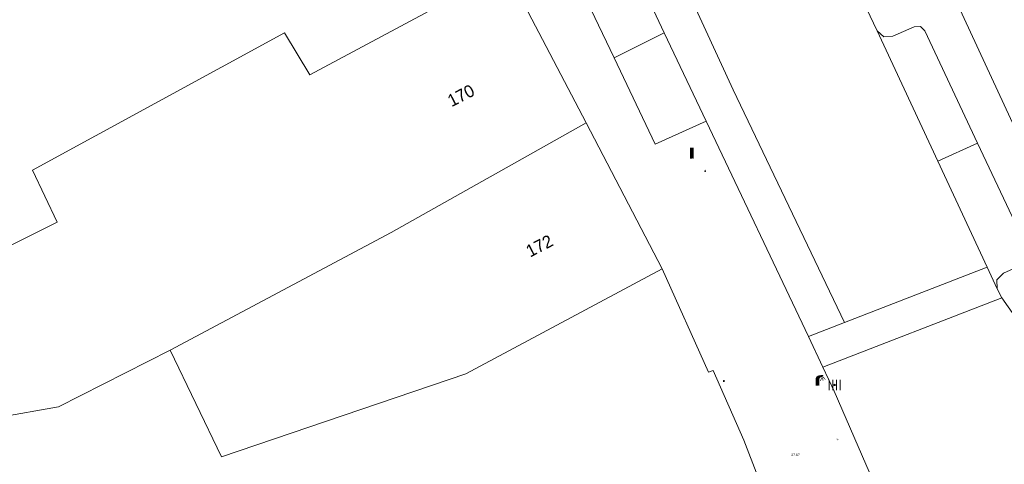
# Model space of a CAD drawing. Header units: metres. Extents: x 197457 to 198138, y 353986 to 354984.
# Tile 53 of 217: x 197853 to 197893, y 354030 to 354048. Entities that reach past the tile are written whole.
import ezdxf
from ezdxf.enums import TextEntityAlignment as Align

# ---------------------------------------------------------------- set-up
doc = ezdxf.new("R2010")
doc.units = ezdxf.units.M
doc.header["$MEASUREMENT"] = 0
for name, color, linetype, lineweight, true_color in [('afsluitpaal', 7, 'Continuous', 0, 0xde7233), ('elektrakast', 7, 'Continuous', 0, 0x104b6e), ('gasput', 7, 'Continuous', 0, 0x104b6e), ('kolk', 7, 'Continuous', 0, 0x104b6e), ('lichtmast', 7, 'Continuous', 0, 0x104b6e), ('verkeersbordpaal', 7, 'Continuous', 0, 0x104b6e)]:
    doc.layers.add(name, color=color, linetype=linetype, lineweight=lineweight, true_color=true_color)
for name, color, linetype, lineweight in [('Grens beheer openbare ruimte wegbeheer', 253, 'Continuous', 0), ('grens individueel parkeervak', 7, 'Continuous', 0), ('Grens maaiveld', 253, 'Continuous', 0), ('hoofdgebouw', 1, 'Continuous', 0), ('Hoogtepunt', 7, 'Continuous', 0), ('huisnummerreeks BGT', 7, 'Continuous', 0), ('kant verharding', 7, 'Continuous', 0), ('tussenmuur', 1, 'Continuous', 13)]:
    doc.layers.add(name, color=color, linetype=linetype, lineweight=lineweight)
doc.styles.add('Style-WORKING', font='WORKING.shx')

# ---------------------------------------------------------------- blocks, each defined once
blk = doc.blocks.new('afsluitpaal')
at = {"layer": 'afsluitpaal', "linetype": 'Continuous', "lineweight": 0, "true_color": 0xbd2877}
blk.add_hatch(color=232, dxfattribs=at).paths.add_polyline_path([(0.15, 0.65, 1), (-0.15, 0.65), (-0.15, 0.05), (-0.3, 0.05), (-0.3, -0.1), (0, -0.1, -0.414214), (-0.1, 0, -1), (0.1, 0, -0.414214), (0, -0.1), (0.3, -0.1), (0.3, 0.05), (0.15, 0.05)])
at = {"layer": 'afsluitpaal', "linetype": 'Continuous', "lineweight": 0, "true_color": 0x681648}
blk.add_hatch(color=219, dxfattribs=at).paths.add_polyline_path([(0.1, 0, 1), (-0.1, 0, 1)])
blk = doc.blocks.new('kolk')
at = {"layer": 'kolk', "linetype": 'Continuous', "lineweight": 0, "true_color": 0xbd2877}
for points in [[(-0.489, -0.425), (-0.489, 0), (-0.489, 0.425), (-0.404, 0.425), (-0.404, 0), (-0.404, -0.425)], [(-0.191, -0.425), (-0.191, 0), (-0.191, 0.425), (-0.106, 0.425), (-0.106, 0), (-0.106, -0.425)], [(0.106, -0.425), (0.106, 0), (0.106, 0.425), (0.191, 0.425), (0.191, 0), (0.191, -0.425)], [(0.404, -0.425), (0.404, 0), (0.404, 0.425), (0.489, 0.425), (0.489, 0), (0.489, -0.425)]]:
    blk.add_hatch(color=232, dxfattribs=at).paths.add_polyline_path(points)
at = {"layer": 'kolk', "linetype": 'Continuous', "lineweight": 0, "true_color": 0x681648}
blk.add_hatch(color=219, dxfattribs=at).paths.add_polyline_path([(0.1, 0, 1), (-0.1, 0, 1)])
blk = doc.blocks.new('gasput')
at = {"layer": 'gasput', "linetype": 'Continuous', "lineweight": 0, "true_color": 0xbd2877}
h = blk.add_hatch(color=232, dxfattribs=at)
edge = h.paths.add_edge_path()
edge.add_spline(control_points=[(0.44, 0), (0.44, 0.04), (0.43, 0.09), (0.36, 0.2), (0.28, 0.26), (0.09, 0.32), (-0.02, 0.33), (-0.22, 0.29), (-0.31, 0.24), (-0.42, 0.12), (-0.44, 0.06), (-0.44, -0.06), (-0.42, -0.12), (-0.33, -0.22), (-0.28, -0.26), (-0.1, -0.33), (0.04, -0.33), (0.27, -0.27), (0.37, -0.2), (0.43, -0.08), (0.44, -0.04), (0.44, 0)], knot_values=[0, 0, 0, 0, 0.060484, 0.060484, 0.178041, 0.178041, 0.295599, 0.295599, 0.413157, 0.413157, 0.498623, 0.498623, 0.584089, 0.584089, 0.669555, 0.669555, 0.808438, 0.808438, 0.94732, 0.94732, 1, 1, 1, 1], degree=3, periodic=0)
edge = h.paths.add_edge_path(flags=16)
edge.add_ellipse((0, 0), major_axis=(0.392, 0), ratio=0.689655, start_angle=0, end_angle=360)
blk.add_hatch(color=232, dxfattribs=at).paths.add_polyline_path([(0.18, -0.03), (0.09, -0.03, -0.169861), (0.05, -0.08), (0.05, -0.09), (0.11, -0.09, -1), (-0.07, -0.09), (-0.07, -0.07, -0.182676), (-0.1, 0, -0.182676), (-0.07, 0.07), (-0.07, 0.09, -1), (0.11, 0.09), (0.18, 0.09, 1), (-0.14, 0.09), (-0.14, -0.09, 1), (0.18, -0.09)])
at = {"layer": 'gasput', "linetype": 'Continuous', "lineweight": 0, "true_color": 0x681648}
blk.add_hatch(color=219, dxfattribs=at).paths.add_polyline_path([(-0.1, 0, 1), (0.1, 0, 1)])
blk = doc.blocks.new('kast_1')
at = {"layer": 'elektrakast', "linetype": 'Continuous', "lineweight": 0, "true_color": 0xbd2877}
h = blk.add_hatch(color=232, dxfattribs=at)
edge = h.paths.add_edge_path()
edge.add_arc((0, 0), 0.1, 0, 360)
edge.add_line((0, -0.1), (0.34, -0.1))
edge.add_line((0.34, -0.1), (0.34, 0.47))
edge.add_line((0.34, 0.47), (-0.34, 0.47))
edge.add_line((-0.34, 0.47), (-0.34, -0.1))
edge.add_line((-0.34, -0.1), (0, -0.1))
edge = h.paths.add_edge_path(flags=16)
edge.add_arc((-0.2, 0.31), 0.0607, 0, 360)
at = {"layer": 'elektrakast', "linetype": 'Continuous', "lineweight": 0, "true_color": 0x681648}
blk.add_hatch(color=219, dxfattribs=at).paths.add_polyline_path([(-0.1, 0, 1), (0.1, 0, 1)])
at = {"layer": 'elektrakast', "color": 232, "linetype": 'Continuous', "lineweight": 0, "true_color": 0xbd2877, "extrusion": (0, 0, -1)}
blk.add_solid([(-0.34, 0.65), (0.34, 0.65), (-0.34, 0.55), (0.34, 0.55)], dxfattribs=at)
blk = doc.blocks.new('lichtmast')
at = {"layer": 'lichtmast', "linetype": 'Continuous', "lineweight": 0, "true_color": 0xbd2877}
for points in [[(0.15, 0.419, -0.344151), (0.301, 0.613), (0.428, 0.645, 0.960861), (0.398, 0.791), (0.101, 0.742, 0.366629), (-0.15, 0.446), (-0.15, -0.1), (0, -0.1, -0.414214), (-0.1, 0, -1), (0.1, 0, -0.414214), (0, -0.1), (0.15, -0.1)], [(0.351, 0.55, 1), (0.303, 0.564), (0.234, 0.323, 1), (0.283, 0.31)], [(0.424, 0.581, 1), (0.376, 0.569), (0.436, 0.326, 1), (0.485, 0.339)], [(0.489, 0.61, 1), (0.453, 0.575), (0.626, 0.396, 1), (0.662, 0.43)]]:
    blk.add_hatch(color=232, dxfattribs=at).paths.add_polyline_path(points)
at = {"layer": 'lichtmast', "linetype": 'Continuous', "lineweight": 0, "true_color": 0x681648}
blk.add_hatch(color=219, dxfattribs=at).paths.add_polyline_path([(-0.1, 0, 1), (0.1, 0, 1)])
blk = doc.blocks.new('paal')
at = {"layer": 'verkeersbordpaal', "linetype": 'Continuous', "lineweight": 0, "true_color": 0xbd2877}
blk.add_hatch(color=232, dxfattribs=at).paths.add_polyline_path([(0.15, 0.8), (-0.15, 0.8), (-0.15, -0.1), (0, -0.1, -0.414214), (-0.1, 0, -1), (0.1, 0, -0.414214), (0, -0.1), (0.15, -0.1)])
at = {"layer": 'verkeersbordpaal', "linetype": 'Continuous', "lineweight": 0, "true_color": 0x681648}
blk.add_hatch(color=219, dxfattribs=at).paths.add_polyline_path([(-0.1, 0, 1), (0.1, 0, 1)])

msp = doc.modelspace()

# ---------------------------------------------------------------- linework, layer by layer
at = {"layer": 'Grens beheer openbare ruimte wegbeheer', "linetype": 'Continuous', "lineweight": 0}
msp.add_line((197892.677, 354036.603), (197885.406, 354033.783), dxfattribs=at)
at = {"layer": 'grens individueel parkeervak', "linetype": 'Continuous', "lineweight": 0}
for p, q in [((197878.945, 354047.387), (197876.907, 354046.364)), ((197880.654, 354043.787), (197878.945, 354047.387)), ((197890.075, 354042.161), (197887.609, 354047.464)), ((197891.698, 354042.899), (197890.075, 354042.161)), ((197892.083, 354037.843), (197890.075, 354042.161)), ((197892.492, 354036.963), (197892.083, 354037.843))]:
    msp.add_line(p, q, dxfattribs=at)
at = {"layer": 'grens individueel parkeervak', "linetype": 'Continuous', "lineweight": 0, "flags": 128}
for points in [[(197876.907, 354046.364), (197874.851, 354050.678), (197873.99, 354052.734), (197876.007, 354053.817)], [(197878.945, 354047.387), (197877.009, 354051.523), (197876.389, 354052.918), (197876.007, 354053.817)], [(197891.698, 354042.899), (197889.549, 354047.464), (197889.37, 354047.635), (197889.123, 354047.623), (197888.252, 354047.247), (197887.886, 354047.223), (197887.609, 354047.464)], [(197880.654, 354043.787), (197878.579, 354042.855), (197876.907, 354046.364)], [(197891.698, 354042.899), (197893.808, 354038.417), (197893.785, 354038.179), (197893.633, 354037.993)], [(197893.633, 354037.993), (197892.747, 354037.605), (197892.485, 354037.338), (197892.492, 354036.963)]]:
    msp.add_lwpolyline(points, dxfattribs=at)
at = {"layer": 'Grens maaiveld', "linetype": 'Continuous', "lineweight": 0, "flags": 128}
msp.add_lwpolyline([(197875.406, 354061.198), (197876.102, 354058.179), (197877.225, 354054.966), (197878.735, 354051.637), (197881.754, 354045.056), (197886.286, 354035.591)], dxfattribs=at)
at = {"layer": 'hoofdgebouw', "linetype": 'Continuous', "lineweight": 0}
for p, q in [((197872.23, 354049.8), (197864.527, 354045.675)), ((197875.773, 354043.714), (197872.519, 354049.955)), ((197878.869, 354037.776), (197875.773, 354043.714)), ((197870.883, 354033.514), (197878.869, 354037.776)), ((197854.306, 354032.172), (197858.854, 354034.473)), ((197854.306, 354032.172), (197850.321, 354031.454))]:
    msp.add_line(p, q, dxfattribs=at)
at = {"layer": 'hoofdgebouw', "linetype": 'Continuous', "lineweight": 0, "flags": 128}
for points in [[(197821.038, 354032.068), (197851.261, 354040.054), (197852.022, 354038.564), (197854.256, 354039.68), (197853.248, 354041.801), (197863.505, 354047.377), (197864.527, 354045.675)], [(197858.854, 354034.473), (197860.933, 354030.132), (197870.883, 354033.514)]]:
    msp.add_lwpolyline(points, dxfattribs=at)
at = {"layer": 'kant verharding', "linetype": 'Continuous', "lineweight": 0}
for p, q in [((197887.609, 354047.464), (197887.175, 354048.376)), ((197884.824, 354035.023), (197880.654, 354043.787)), ((197886.286, 354035.591), (197892.083, 354037.843)), ((197892.677, 354036.603), (197892.492, 354036.963)), ((197884.824, 354035.023), (197886.286, 354035.591)), ((197885.406, 354033.783), (197884.824, 354035.023)), ((197885.867, 354032.798), (197885.406, 354033.783))]:
    msp.add_line(p, q, dxfattribs=at)
at = {"layer": 'kant verharding', "linetype": 'Continuous', "lineweight": 0, "flags": 128}
for points in [[(197898.709, 354039.714), (197893.626, 354042.613), (197888.672, 354053.333)], [(197882.182, 354030.81), (197880.942, 354033.65), (197880.753, 354033.574), (197878.869, 354037.776)], [(197892.677, 354036.603), (197893.195, 354035.866), (197893.881, 354035.202)], [(197890.215, 354022.292), (197888.124, 354027.579), (197885.867, 354032.798)], [(197884.522, 354025.391), (197883.592, 354027.739), (197883.392, 354027.676), (197882.182, 354030.81)]]:
    msp.add_lwpolyline(points, dxfattribs=at)
at = {"layer": 'tussenmuur', "linetype": 'Continuous', "lineweight": 13, "flags": 128}
msp.add_lwpolyline([(197858.854, 354034.473), (197867.839, 354039.256), (197875.773, 354043.714)], dxfattribs=at)

# ---------------------------------------------------------------- block references
at = {"layer": 'afsluitpaal', "linetype": 'Continuous', "lineweight": 0, "xscale": 0.1, "yscale": 0.1, "zscale": 0.1}
msp.add_blockref('afsluitpaal', (197880.613, 354041.736), dxfattribs=at)
at = {"layer": 'elektrakast', "linetype": 'Continuous', "lineweight": 0, "xscale": 0.1, "yscale": 0.1, "zscale": 0.1}
msp.add_blockref('kast_1', (197881.37, 354033.191), dxfattribs=at)
at = {"layer": 'gasput', "linetype": 'Continuous', "lineweight": 0, "xscale": 0.1, "yscale": 0.1, "zscale": 0.1}
msp.add_blockref('gasput', (197885.987, 354030.84), dxfattribs=at)
at = {"layer": 'kolk', "linetype": 'Continuous', "lineweight": 0, "xscale": 0.5, "yscale": 0.5}
msp.add_blockref('kolk', (197885.881, 354033.054), dxfattribs=at)
at = {"layer": 'lichtmast', "linetype": 'Continuous', "lineweight": 0, "xscale": 0.5, "yscale": 0.5}
msp.add_blockref('lichtmast', (197885.183, 354033.07), dxfattribs=at)
at = {"layer": 'verkeersbordpaal', "linetype": 'Continuous', "lineweight": 0, "xscale": 0.5, "yscale": 0.5}
msp.add_blockref('paal', (197880.074, 354042.311), dxfattribs=at)

# ---------------------------------------------------------------- texts
at = {"layer": 'Hoogtepunt', "linetype": 'Continuous', "lineweight": 0, "style": 'Style-WORKING'}
msp.add_text('27.67', height=0.1, dxfattribs=at).set_placement((197884.118, 354030.164))
msp.add_text('27.67', height=0.1, dxfattribs=at).set_placement((197884.118, 354030.164))
at = {"layer": 'huisnummerreeks BGT', "linetype": 'Continuous', "lineweight": 0, "style": 'Style-WORKING'}
for s, p in [('170', (197870.679, 354044.833)), ('172', (197873.869, 354038.714))]:
    msp.add_text(s, height=0.5, rotation=27.5, dxfattribs=at).set_placement(p, align=Align.MIDDLE_CENTER)

doc.saveas('drawing.dxf')
